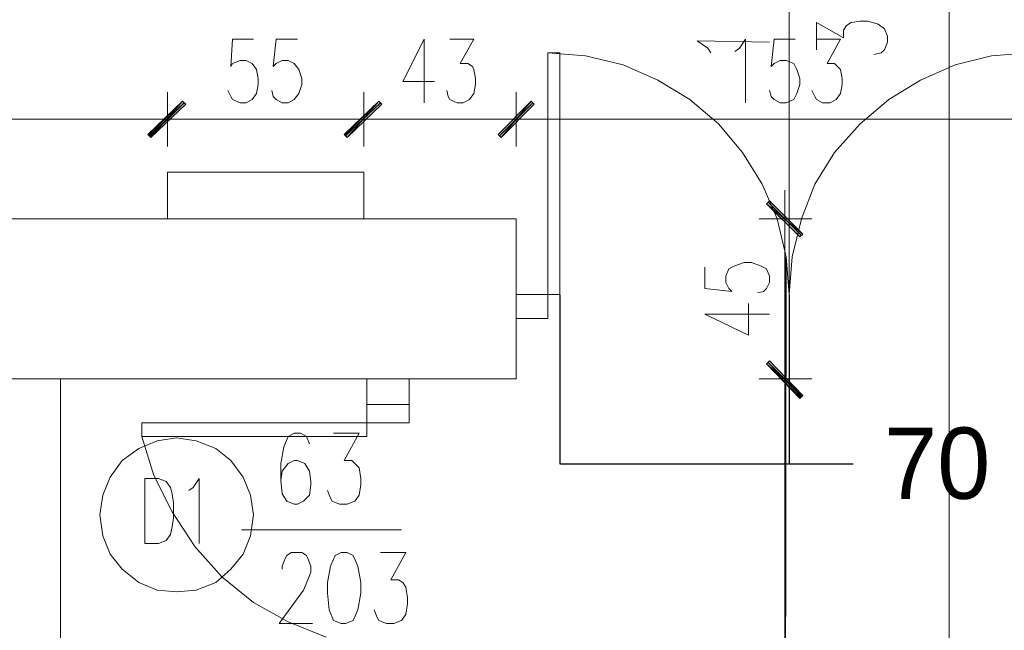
# Model space of a CAD drawing. Header units: inches. Extents: x -1441 to 3871, y -4351 to 2413.
# Tile 242 of 256: x 34 to 310, y 1511 to 1682. Entities that reach past the tile are written whole.
import ezdxf

# ---------------------------------------------------------------- set-up
doc = ezdxf.new("R2010")
doc.units = ezdxf.units.IN
doc.header["$MEASUREMENT"] = 0
for name, color, linetype in [('at_Entity', 7, 'Continuous'), ('at_Rect', 7, 'Continuous'), ('at_Solid', 7, 'Continuous')]:
    doc.layers.add(name, color=color, linetype=linetype)
doc.dimstyles.get("Standard").update_dxf_attribs({"dimtxt": 0.18, "dimasz": 0.18, "dimexe": 0.18, "dimexo": 0.0625, "dimgap": 0.09, "dimtad": 0, "dimtih": 1, "dimtoh": 1, "dimdec": 4, "dimzin": 0, "dimdsep": 46, "dimtxsty": 'Standard', "dimcen": 0.09, "dimadec": 0, "dimazin": 0, "dimtfac": 1, "dimtdec": 4, "dimtofl": 0, "dimtmove": 0, "dimatfit": 3, "dimfxl": 1, "dimtolj": 1, "dimtzin": 0, "dimarcsym": 0})

# ---------------------------------------------------------------- blocks, each defined once
blk = doc.blocks.new('*D19')
at = {"color": 0, "lineweight": -2, "transparency": 16777216}
for p, q in [((185.46, 1604.67), (185.46, 1557.1)), ((249.8, 1604.67), (249.8, 1557.1)), ((185.64, 1557.28), (249.62, 1557.28)), ((249.8, 1557.28), (267.76, 1557.28))]:
    blk.add_line(p, q, dxfattribs=at)
at = {"color": 0, "transparency": 16777216}
for points in [[(185.64, 1557.31), (185.64, 1557.25), (185.46, 1557.28)], [(249.62, 1557.31), (249.62, 1557.25), (249.8, 1557.28)]]:
    blk.add_solid(points, dxfattribs=at)
at = {"layer": 'Defpoints', "color": 0, "transparency": 16777216}
for p in [(185.46, 1604.73), (249.8, 1604.73), (249.8, 1557.28)]:
    blk.add_point(p, dxfattribs=at)
at = {"color": 0, "transparency": 16777216, "insert": (312.85, 1557.28), "char_height": 20, "attachment_point": 5}
blk.add_mtext('\\A1;70 cm', dxfattribs=at)

msp = doc.modelspace()

# ---------------------------------------------------------------- hatches: boundary and pattern name
at = {"layer": 'at_Solid', "lineweight": 15}
for points in [[(79.63695, 1658.92004), (70.74962, 1648.75901), (69.90048, 1649.61769)], [(70.32505, 1649.61769), (70.74962, 1648.75901), (79.63695, 1658.92004)], [(70.74962, 1648.75901), (79.63695, 1658.92004), (80.48609, 1658.06136)], [(80.48609, 1658.06136), (79.63695, 1658.92004), (70.74962, 1648.75901)], [(134.66395, 1658.92004), (125.77663, 1648.75901), (124.92749, 1649.61769)], [(125.35206, 1649.61769), (125.77663, 1648.75901), (134.66395, 1658.92004)], [(125.77663, 1648.75901), (134.66395, 1658.92004), (135.50832, 1658.06136)], [(135.50832, 1658.06136), (134.66395, 1658.92004), (125.77663, 1648.75901)], [(168.10473, 1649.61769), (168.95387, 1648.75901), (177.41662, 1658.92004)], [(177.41662, 1658.92004), (168.95387, 1648.75901), (168.10473, 1649.61769)], [(168.95387, 1648.75901), (177.41662, 1658.92004), (178.26576, 1658.06136)], [(178.26576, 1658.06136), (177.41662, 1658.92004), (168.95387, 1648.75901)], [(244.29817, 1631.01298), (243.44903, 1630.1543), (253.61006, 1621.66292)], [(243.44903, 1630.1543), (253.61006, 1621.66292), (252.76093, 1620.85194)], [(253.61006, 1576.39146), (243.44903, 1585.26447), (244.29817, 1586.12315)], [(244.29817, 1586.12315), (243.44903, 1585.26447), (253.61006, 1576.39146)], [(252.76093, 1575.96212), (253.61006, 1576.39146), (243.44903, 1585.26447)], [(243.44903, 1585.26447), (253.61006, 1576.39146), (252.76093, 1575.53278)]]:
    msp.add_hatch(color=7, dxfattribs=at).paths.add_polyline_path(points)

# ---------------------------------------------------------------- linework, layer by layer
msp.add_lwpolyline([(-472.75596, 1185.69256), (248.52955, 1346.1224), (248.95412, 1615.31824)])
at = {"layer": 'at_Entity', "color": 7, "lineweight": 15}
for p, q in [((294.66923, -3177.14525), (294.66923, 1931.55059)), ((249.79848, 1604.72786), (249.79848, 1693.21949)), ((257.42165, 1673.32677), (257.42165, 1680.95947)), ((257.42165, 1680.95947), (265.03526, 1676.71378)), ((265.03526, 1678.81277), (265.8844, 1680.10079)), ((265.8844, 1680.10079), (267.15334, 1680.95947)), ((267.15334, 1680.95947), (269.69598, 1681.3411)), ((269.69598, 1681.3411), (271.80929, 1681.3411)), ((271.80929, 1681.3411), (274.77173, 1680.53013)), ((274.77173, 1680.53013), (276.46524, 1679.24211)), ((265.03526, 1676.71378), (265.03526, 1678.81277)), ((276.46524, 1679.24211), (277.31437, 1677.14312)), ((277.31437, 1677.14312), (277.31437, 1675.42576)), ((93.60479, 1676.28444), (93.18022, 1668.65174)), ((99.52968, 1676.28444), (93.60479, 1676.28444)), ((105.8839, 1676.28444), (105.03476, 1668.65174)), ((111.80878, 1676.28444), (105.8839, 1676.28444)), ((147.36286, 1676.28444), (141.43798, 1664.45375)), ((147.36286, 1676.28444), (147.36286, 1658.4907)), ((154.55668, 1676.28444), (161.33071, 1676.28444)), ((161.33071, 1676.28444), (157.5239, 1669.51042)), ((226.94331, 1673.75611), (223.9761, 1675.8551)), ((223.9761, 1675.8551), (244.29817, 1675.42576)), ((227.78768, 1672.46809), (226.94331, 1673.75611)), ((234.5617, 1672.89743), (235.83064, 1673.75611)), ((235.83064, 1673.75611), (237.52415, 1676.28444)), ((237.52415, 1676.28444), (237.52415, 1658.4907)), ((245.56711, 1676.28444), (244.71797, 1668.65174)), ((251.49199, 1676.28444), (245.56711, 1676.28444)), ((257.42165, 1676.28444), (264.1909, 1676.28444)), ((264.1909, 1676.28444), (260.38409, 1669.51042)), ((277.31437, 1675.42576), (276.46524, 1673.32677)), ((192.6534, 1671.60941), (182.07257, 1672.46809)), ((182.07257, 1604.72786), (182.07257, 1672.46809)), ((182.07257, 1672.46809), (185.45958, 1672.46809)), ((185.45958, 1604.72786), (185.45958, 1672.46809)), ((203.23901, 1669.08108), (192.6534, 1671.60941)), ((275.62087, 1672.46809), (273.50279, 1672.03875)), ((276.46524, 1673.32677), (275.62087, 1672.46809)), ((306.519, 1671.60941), (296.36273, 1669.08108)), ((317.09983, 1672.46809), (306.519, 1671.60941)), ((93.18022, 1668.65174), (93.60479, 1669.51042)), ((93.60479, 1669.51042), (95.72287, 1670.36909)), ((95.72287, 1670.36909), (97.41637, 1670.36909)), ((97.41637, 1670.36909), (99.10988, 1669.51042)), ((99.10988, 1669.51042), (100.37881, 1667.84076)), ((105.03476, 1668.65174), (105.8839, 1669.51042)), ((105.8839, 1669.51042), (107.57264, 1670.36909)), ((107.57264, 1670.36909), (109.26614, 1670.36909)), ((109.26614, 1670.36909), (110.95965, 1669.51042)), ((110.95965, 1669.51042), (112.22858, 1667.84076)), ((157.5239, 1669.51042), (159.6372, 1669.51042)), ((159.6372, 1669.51042), (160.91091, 1668.65174)), ((160.91091, 1668.65174), (161.33071, 1667.84076)), ((212.9707, 1664.83539), (203.23901, 1669.08108)), ((244.71797, 1668.65174), (245.56711, 1669.51042)), ((245.56711, 1669.51042), (247.26061, 1670.36909)), ((247.26061, 1670.36909), (248.95412, 1670.36909)), ((248.95412, 1670.36909), (251.06742, 1669.51042)), ((251.06742, 1669.51042), (251.91656, 1667.84076)), ((260.38409, 1669.51042), (262.49739, 1669.51042)), ((262.49739, 1669.51042), (263.34653, 1668.65174)), ((263.34653, 1668.65174), (264.1909, 1667.84076)), ((296.36273, 1669.08108), (286.62627, 1664.83539)), ((100.37881, 1667.84076), (100.80338, 1665.26473)), ((112.22858, 1667.84076), (113.07772, 1665.26473)), ((161.33071, 1667.84076), (161.75527, 1665.26473)), ((251.91656, 1667.84076), (252.76093, 1665.26473)), ((264.1909, 1667.84076), (264.61547, 1665.26473)), ((100.80338, 1663.59507), (100.37881, 1661.06674)), ((100.80338, 1665.26473), (100.80338, 1663.59507)), ((113.07772, 1663.59507), (112.22858, 1661.06674)), ((113.07772, 1665.26473), (113.07772, 1663.59507)), ((141.43798, 1664.45375), (150.3253, 1664.45375)), ((161.75527, 1663.59507), (161.33071, 1661.06674)), ((161.75527, 1665.26473), (161.75527, 1663.59507)), ((221.8628, 1659.34938), (212.9707, 1664.83539)), ((252.76093, 1663.59507), (251.91656, 1661.06674)), ((252.76093, 1665.26473), (252.76093, 1663.59507)), ((264.61547, 1663.59507), (264.1909, 1661.06674)), ((264.61547, 1665.26473), (264.61547, 1663.59507)), ((286.62627, 1664.83539), (277.73894, 1659.34938)), ((75.40557, 1646.23068), (75.40557, 1661.44837)), ((75.40557, 1661.44837), (75.40557, 1646.23068)), ((93.18022, 1660.20806), (92.33586, 1661.87771)), ((93.60479, 1659.34938), (93.18022, 1660.20806)), ((100.37881, 1661.06674), (99.10988, 1659.34938)), ((105.03476, 1660.20806), (104.61019, 1661.87771)), ((105.8839, 1659.34938), (105.03476, 1660.20806)), ((112.22858, 1661.06674), (110.95965, 1659.34938)), ((130.43258, 1646.23068), (130.43258, 1661.44837)), ((130.43258, 1661.44837), (130.43258, 1646.23068)), ((154.13688, 1660.20806), (153.71232, 1661.87771)), ((154.55668, 1659.34938), (154.13688, 1660.20806)), ((161.33071, 1661.06674), (160.06177, 1659.34938)), ((173.18524, 1646.23068), (173.18524, 1661.44837)), ((173.18524, 1661.44837), (173.18524, 1646.23068)), ((244.71797, 1660.20806), (244.29817, 1661.87771)), ((245.56711, 1659.34938), (244.71797, 1660.20806)), ((251.91656, 1661.06674), (251.06742, 1659.34938)), ((256.99231, 1660.20806), (256.14794, 1661.87771)), ((257.42165, 1659.34938), (256.99231, 1660.20806)), ((264.1909, 1661.06674), (262.92196, 1659.34938)), ((69.90048, 1649.61769), (79.63695, 1658.92004)), ((79.63695, 1658.92004), (70.32505, 1649.61769)), ((70.32505, 1649.18835), (80.06152, 1658.4907)), ((70.74962, 1648.75901), (79.63695, 1658.92004)), ((70.74962, 1648.75901), (79.63695, 1658.92004)), ((79.63695, 1658.92004), (70.74962, 1648.75901)), ((79.63695, 1658.92004), (70.74962, 1648.75901)), ((80.06152, 1658.4907), (70.74962, 1649.18835)), ((80.48609, 1658.06136), (70.74962, 1648.75901)), ((70.74962, 1648.75901), (80.48609, 1658.06136)), ((79.63695, 1658.92004), (80.48609, 1658.06136)), ((80.48609, 1658.06136), (79.63695, 1658.92004)), ((95.72287, 1658.4907), (93.60479, 1659.34938)), ((97.41637, 1658.4907), (95.72287, 1658.4907)), ((99.10988, 1659.34938), (97.41637, 1658.4907)), ((107.57264, 1658.4907), (105.8839, 1659.34938)), ((109.26614, 1658.4907), (107.57264, 1658.4907)), ((110.95965, 1659.34938), (109.26614, 1658.4907)), ((124.92749, 1649.61769), (134.66395, 1658.92004)), ((134.66395, 1658.92004), (125.35206, 1649.61769)), ((135.08852, 1658.4907), (125.35206, 1649.18835)), ((125.35206, 1649.18835), (135.08852, 1658.4907)), ((125.77663, 1648.75901), (134.66395, 1658.92004)), ((125.77663, 1648.75901), (134.66395, 1658.92004)), ((134.66395, 1658.92004), (125.77663, 1648.75901)), ((134.66395, 1658.92004), (125.77663, 1648.75901)), ((135.50832, 1658.06136), (125.77663, 1648.75901)), ((125.77663, 1648.75901), (135.50832, 1658.06136)), ((134.66395, 1658.92004), (135.50832, 1658.06136)), ((135.50832, 1658.06136), (134.66395, 1658.92004)), ((156.67476, 1658.4907), (154.55668, 1659.34938)), ((158.36826, 1658.4907), (156.67476, 1658.4907)), ((160.06177, 1659.34938), (158.36826, 1658.4907)), ((177.41662, 1658.92004), (168.10473, 1649.61769)), ((168.10473, 1649.61769), (177.41662, 1658.92004)), ((177.84119, 1658.4907), (168.5293, 1649.18835)), ((168.5293, 1649.18835), (177.84119, 1658.4907)), ((168.95387, 1648.75901), (177.41662, 1658.92004)), ((168.95387, 1648.75901), (177.41662, 1658.92004)), ((177.41662, 1658.92004), (168.95387, 1648.75901)), ((177.41662, 1658.92004), (168.95387, 1648.75901)), ((178.26576, 1658.06136), (168.95387, 1648.75901)), ((168.95387, 1648.75901), (178.26576, 1658.06136)), ((177.41662, 1658.92004), (178.26576, 1658.06136)), ((178.26576, 1658.06136), (177.41662, 1658.92004)), ((229.90576, 1652.57536), (221.8628, 1659.34938)), ((247.26061, 1658.4907), (245.56711, 1659.34938)), ((248.95412, 1658.4907), (247.26061, 1658.4907)), ((251.06742, 1659.34938), (248.95412, 1658.4907)), ((259.11038, 1658.4907), (257.42165, 1659.34938)), ((261.22846, 1658.4907), (259.11038, 1658.4907)), ((262.92196, 1659.34938), (261.22846, 1658.4907)), ((277.73894, 1659.34938), (269.69598, 1652.57536)), ((69.48068, 1653.86338), (-60.04626, 1653.86338)), ((83.44853, 1653.86338), (66.93804, 1653.86338)), ((66.93804, 1653.86338), (83.44853, 1653.86338)), ((124.50292, 1653.86338), (80.90588, 1653.86338)), ((138.47553, 1653.86338), (121.96505, 1653.86338)), ((121.96505, 1653.86338), (138.47553, 1653.86338)), ((167.68016, 1653.86338), (135.93766, 1653.86338)), ((181.648, 1653.86338), (165.14229, 1653.86338)), ((165.14229, 1653.86338), (181.648, 1653.86338)), ((320.48684, 1653.86338), (178.68556, 1653.86338)), ((236.67501, 1644.56102), (229.90576, 1652.57536)), ((269.69598, 1652.57536), (262.49739, 1644.56102)), ((70.74962, 1648.75901), (69.90048, 1649.61769)), ((70.32505, 1649.61769), (70.74962, 1648.75901)), ((125.77663, 1648.75901), (124.92749, 1649.61769)), ((125.35206, 1649.61769), (125.77663, 1648.75901)), ((168.10473, 1649.61769), (168.95387, 1648.75901)), ((168.95387, 1648.75901), (168.10473, 1649.61769)), ((242.18009, 1635.6403), (236.67501, 1644.56102)), ((262.49739, 1644.56102), (256.99231, 1635.6403)), ((75.40557, 1625.90861), (75.40557, 1639.02731)), ((75.40557, 1639.02731), (130.43258, 1639.02731)), ((130.43258, 1639.02731), (130.43258, 1625.90861)), ((246.41624, 1625.90861), (242.18009, 1635.6403)), ((256.99231, 1635.6403), (253.1855, 1625.90861)), ((248.52955, 1617.46493), (248.52955, 1633.97065)), ((244.29817, 1631.01298), (243.44903, 1630.1543)), ((243.44903, 1630.1543), (253.61006, 1621.66292)), ((243.44903, 1630.1543), (253.61006, 1621.66292)), ((252.76093, 1620.85194), (243.44903, 1630.1543)), ((253.1855, 1621.23358), (243.8736, 1630.58364)), ((253.61006, 1621.66292), (244.29817, 1631.01298)), ((173.18524, 1625.90861), (-1075.51755, 1625.90861)), ((173.18524, 1625.90861), (173.18524, 1581.06649)), ((241.33573, 1625.90861), (256.14794, 1625.90861)), ((253.1855, 1625.90861), (246.41624, 1625.90861)), ((248.95412, 1615.31824), (246.41624, 1625.90861)), ((253.1855, 1625.90861), (250.64762, 1615.31824)), ((253.61006, 1621.66292), (252.76093, 1620.85194)), ((248.52955, 1620.4226), (248.52955, 1586.55249)), ((234.5617, 1612.7899), (237.09958, 1613.64858)), ((237.09958, 1613.64858), (239.21765, 1613.64858)), ((239.21765, 1613.64858), (241.75553, 1612.7899)), ((249.79848, 1604.72786), (248.95412, 1615.31824)), ((250.64762, 1615.31824), (249.79848, 1604.72786)), ((226.09418, 1612.36056), (226.09418, 1606.44522)), ((232.01906, 1609.83223), (232.8682, 1611.93122)), ((232.8682, 1611.93122), (234.5617, 1612.7899)), ((241.75553, 1612.7899), (243.44903, 1611.93122)), ((243.44903, 1611.93122), (244.29817, 1609.83223)), ((232.01906, 1608.11487), (232.01906, 1609.83223)), ((232.8682, 1606.44522), (232.01906, 1608.11487)), ((244.29817, 1608.11487), (243.44903, 1606.44522)), ((244.29817, 1609.83223), (244.29817, 1608.11487)), ((182.07257, 1604.72786), (185.45958, 1604.72786)), ((226.09418, 1606.44522), (233.71257, 1605.58654)), ((233.71257, 1605.58654), (232.8682, 1606.44522)), ((242.60466, 1605.58654), (240.91116, 1605.1572)), ((243.44903, 1606.44522), (242.60466, 1605.58654)), ((238.37328, 1593.32651), (238.37328, 1602.19953)), ((226.09418, 1599.24186), (238.37328, 1593.32651)), ((226.09418, 1599.24186), (244.29817, 1599.24186)), ((248.52955, 1589.08082), (248.52955, 1572.57511)), ((248.52955, 1572.57511), (248.52955, 1589.08082)), ((243.44903, 1585.26447), (244.29817, 1586.12315)), ((244.29817, 1586.12315), (243.44903, 1585.26447)), ((243.8736, 1585.69381), (253.1855, 1576.39146)), ((253.1855, 1575.96212), (243.8736, 1585.69381)), ((244.29817, 1586.12315), (253.61006, 1576.39146)), ((253.61006, 1576.39146), (244.29817, 1586.12315)), ((253.61006, 1576.39146), (243.44903, 1585.26447)), ((243.44903, 1585.26447), (252.76093, 1575.96212)), ((253.61006, 1576.39146), (243.44903, 1585.26447)), ((243.44903, 1585.26447), (253.61006, 1576.39146)), ((243.44903, 1585.26447), (253.61006, 1576.39146)), ((252.76093, 1575.53278), (243.44903, 1585.26447)), ((173.18524, 1581.06649), (-1011.60083, 1581.06649)), ((45.35181, 1581.06649), (45.35181, 1389.72421)), ((131.27694, 1573.86313), (131.27694, 1581.06649)), ((143.13148, 1573.86313), (143.13148, 1581.06649)), ((256.14794, 1581.06649), (241.33573, 1581.06649)), ((241.33573, 1581.06649), (256.14794, 1581.06649)), ((248.52955, 1581.06649), (248.95412, 1581.06649)), ((248.52955, 1575.10344), (248.52955, 1395.63955)), ((252.76093, 1575.96212), (253.61006, 1576.39146)), ((253.61006, 1576.39146), (252.76093, 1575.53278)), ((143.13148, 1573.86313), (131.27694, 1573.86313)), ((131.27694, 1573.86313), (131.27694, 1568.75876)), ((143.13148, 1568.75876), (143.13148, 1573.86313)), ((131.27694, 1568.75876), (143.13148, 1568.75876)), ((72.44313, 1563.70209), (67.36261, 1561.5554)), ((71.59399, 1553.9704), (68.20698, 1564.94241)), ((77.94344, 1564.51307), (72.44313, 1563.70209)), ((83.44853, 1563.70209), (77.94344, 1564.51307)), ((88.94884, 1561.5554), (83.44853, 1563.70209)), ((109.26614, 1564.94241), (107.9972, 1561.98473)), ((110.95965, 1565.80109), (109.26614, 1564.94241)), ((112.65315, 1565.80109), (110.95965, 1565.80109)), ((114.34666, 1564.94241), (112.65315, 1565.80109)), ((115.19103, 1562.84341), (114.34666, 1564.94241)), ((121.96505, 1565.80109), (129.16364, 1565.80109)), ((129.16364, 1565.80109), (124.92749, 1558.16838)), ((67.36261, 1561.5554), (62.70666, 1558.16838)), ((93.18022, 1558.16838), (88.94884, 1561.5554)), ((107.9972, 1561.98473), (107.15284, 1557.35741)), ((62.70666, 1558.16838), (59.31965, 1553.54106)), ((96.56723, 1553.54106), (93.18022, 1558.16838)), ((110.95965, 1558.16838), (109.26614, 1557.35741)), ((111.80878, 1558.16838), (110.95965, 1558.16838)), ((113.92209, 1557.35741), (111.80878, 1558.16838)), ((124.92749, 1558.16838), (127.04556, 1558.16838)), ((127.04556, 1558.16838), (128.3145, 1556.92807)), ((107.15284, 1557.35741), (107.15284, 1552.68238)), ((107.57264, 1555.21071), (107.15284, 1552.68238)), ((109.26614, 1557.35741), (107.57264, 1555.21071)), ((115.19103, 1555.21071), (113.92209, 1557.35741)), ((115.61559, 1552.25304), (115.19103, 1555.21071)), ((128.3145, 1556.92807), (129.16364, 1556.06939)), ((129.16364, 1556.06939), (129.58344, 1553.11172)), ((59.31965, 1553.54106), (57.20158, 1548.43669)), ((69.05612, 1534.88864), (69.05612, 1553.11172)), ((69.05612, 1553.11172), (72.86293, 1553.11172)), ((76.67451, 1543.80936), (71.59399, 1553.9704)), ((72.86293, 1553.11172), (74.981, 1552.25304)), ((74.981, 1552.25304), (76.24994, 1550.58339)), ((82.59939, 1550.58339), (84.2929, 1553.11172)), ((84.2929, 1553.11172), (84.2929, 1534.88864)), ((98.68531, 1548.43669), (96.56723, 1553.54106)), ((107.15284, 1552.68238), (107.57264, 1548.86603)), ((115.61559, 1551.39436), (115.61559, 1552.25304)), ((129.58344, 1553.11172), (129.58344, 1551.39436)), ((76.24994, 1550.58339), (76.67451, 1548.86603)), ((81.33045, 1549.72471), (82.59939, 1550.58339)), ((115.19103, 1548.43669), (115.61559, 1551.39436)), ((121.12068, 1547.62572), (120.27154, 1549.72471)), ((129.58344, 1551.39436), (129.16364, 1548.43669)), ((57.20158, 1548.43669), (56.35721, 1542.95069)), ((76.67451, 1548.86603), (77.09907, 1546.3377)), ((99.52968, 1542.95069), (98.68531, 1548.43669)), ((107.57264, 1548.86603), (108.84634, 1546.76704)), ((108.84634, 1546.76704), (110.95965, 1545.90836)), ((111.80878, 1545.90836), (113.50229, 1546.76704)), ((113.50229, 1546.76704), (115.19103, 1548.43669)), ((121.54048, 1546.76704), (121.12068, 1547.62572)), ((123.65855, 1545.90836), (121.54048, 1546.76704)), ((127.8947, 1546.76704), (125.77663, 1545.90836)), ((129.16364, 1548.43669), (127.8947, 1546.76704)), ((77.09907, 1546.3377), (77.09907, 1542.09201)), ((110.95965, 1545.90836), (111.80878, 1545.90836)), ((125.77663, 1545.90836), (123.65855, 1545.90836)), ((56.35721, 1542.95069), (57.20158, 1537.03534)), ((83.02396, 1534.07767), (76.67451, 1543.80936)), ((77.09907, 1542.09201), (76.67451, 1539.56367)), ((98.68531, 1537.03534), (99.52968, 1542.95069)), ((76.67451, 1539.56367), (76.24994, 1537.46468)), ((141.01341, 1538.705), (96.14744, 1538.705)), ((57.20158, 1537.03534), (59.31965, 1531.93097)), ((74.981, 1535.74732), (72.86293, 1534.88864)), ((76.24994, 1537.46468), (74.981, 1535.74732)), ((96.56723, 1531.93097), (98.68531, 1537.03534)), ((72.86293, 1534.88864), (69.05612, 1534.88864)), ((90.64235, 1525.58629), (83.02396, 1534.07767)), ((59.31965, 1531.93097), (62.70666, 1527.73299)), ((93.18022, 1527.73299), (96.56723, 1531.93097)), ((107.57264, 1528.54396), (108.42177, 1530.69066)), ((108.42177, 1530.69066), (108.84634, 1531.50163)), ((108.84634, 1531.50163), (110.11528, 1532.36031)), ((110.11528, 1532.36031), (113.07772, 1532.36031)), ((113.07772, 1532.36031), (114.34666, 1531.50163)), ((114.34666, 1531.50163), (114.77123, 1530.69066)), ((114.77123, 1530.69066), (115.61559, 1528.54396)), ((122.38962, 1531.50163), (121.12068, 1528.54396)), ((124.08312, 1532.36031), (122.38962, 1531.50163)), ((125.77663, 1532.36031), (124.08312, 1532.36031)), ((127.47013, 1531.50163), (125.77663, 1532.36031)), ((128.73907, 1528.54396), (127.47013, 1531.50163)), ((135.08852, 1532.36031), (142.28234, 1532.36031)), ((142.28234, 1532.36031), (138.05097, 1524.72761)), ((62.70666, 1527.73299), (67.36261, 1523.91664)), ((88.94884, 1523.91664), (93.18022, 1527.73299)), ((107.57264, 1527.73299), (107.57264, 1528.54396)), ((115.61559, 1528.54396), (115.61559, 1526.87431)), ((121.12068, 1528.54396), (120.27154, 1523.91664)), ((129.58344, 1523.91664), (128.73907, 1528.54396)), ((99.52968, 1518.38293), (90.64235, 1525.58629)), ((114.77123, 1524.72761), (113.50229, 1521.76994)), ((115.61559, 1526.87431), (114.77123, 1524.72761)), ((138.05097, 1524.72761), (140.16904, 1524.72761)), ((140.16904, 1524.72761), (141.43798, 1523.91664)), ((67.36261, 1523.91664), (72.44313, 1521.76994)), ((83.44853, 1521.76994), (88.94884, 1523.91664)), ((120.27154, 1523.91664), (120.27154, 1520.95896)), ((129.58344, 1520.95896), (129.58344, 1523.91664)), ((141.43798, 1523.91664), (142.28234, 1522.62862)), ((142.28234, 1522.62862), (142.70691, 1519.67095)), ((72.44313, 1521.76994), (77.94344, 1521.3406)), ((77.94344, 1521.3406), (83.44853, 1521.76994)), ((113.50229, 1521.76994), (106.72827, 1512.46758)), ((120.27154, 1520.95896), (120.69611, 1516.28393)), ((128.73907, 1516.28393), (129.58344, 1520.95896)), ((142.70691, 1519.67095), (142.70691, 1517.95359)), ((109.26614, 1512.89692), (99.52968, 1518.38293)), ((142.70691, 1517.95359), (142.28234, 1514.99592)), ((120.69611, 1516.28393), (121.96505, 1513.32626)), ((127.47013, 1513.32626), (128.73907, 1516.28393)), ((134.23939, 1514.18494), (133.39502, 1516.28393)), ((134.66395, 1513.32626), (134.23939, 1514.18494)), ((142.28234, 1514.99592), (141.01341, 1513.32626)), ((106.72827, 1512.46758), (116.04016, 1512.46758)), ((119.85174, 1508.65123), (109.26614, 1512.89692)), ((121.96505, 1513.32626), (124.08312, 1512.46758)), ((124.08312, 1512.46758), (125.35206, 1512.46758)), ((125.35206, 1512.46758), (127.47013, 1513.32626)), ((136.78203, 1512.46758), (134.66395, 1513.32626)), ((138.9001, 1512.46758), (136.78203, 1512.46758)), ((141.01341, 1513.32626), (138.9001, 1512.46758))]:
    msp.add_line(p, q, dxfattribs=at)
at = {"layer": 'at_Rect', "color": 7, "lineweight": 15}
for p, q in [((182.07391, 1604.72748), (173.18524, 1604.72748)), ((173.18524, 1597.95384), (173.18524, 1604.72748)), ((182.07391, 1604.72748), (182.07391, 1597.95384)), ((173.18524, 1597.95384), (182.07391, 1597.95384)), ((131.27742, 1568.75317), (68.20698, 1568.75317)), ((68.20698, 1564.94241), (68.20698, 1568.75317)), ((131.27742, 1568.75317), (131.27742, 1564.94241)), ((68.20698, 1564.94241), (131.27742, 1564.94241))]:
    msp.add_line(p, q, dxfattribs=at)

# ---------------------------------------------------------------- dimensions: what is measured, and where the dimension line sits
dim = msp.add_linear_dim(base=(249.79848, 1557.27867), p1=(185.45958, 1604.72786), p2=(249.79848, 1604.72786), text='70 cm', dimstyle='Standard', override={"dimtxt": 20})
dim.commit()
dim.dimension.update_dxf_attribs({"geometry": '*D19', "text_midpoint": (312.84648, 1557.27867), "dimtype": 160})

doc.saveas('drawing.dxf')
